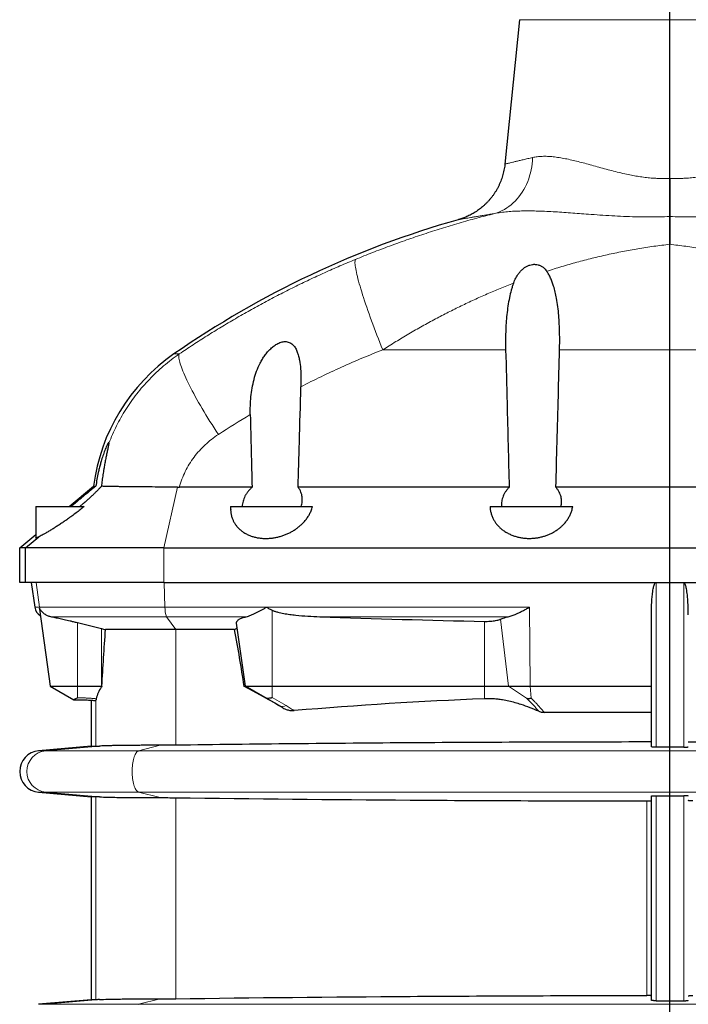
# Model space of a CAD drawing. Header units: millimetres. Extents: x -146 to 1188, y -526 to 1724.
# Tile 13 of 15: x 614 to 904, y 1082 to 1509. Entities that reach past the tile are written whole.
import ezdxf

# ---------------------------------------------------------------- set-up
doc = ezdxf.new("R2010")
doc.units = ezdxf.units.MM
doc.layers.add('FORMAT', color=7, linetype='Continuous')

# ---------------------------------------------------------------- blocks, each defined once
blk = doc.blocks.new('SW_CENTERMARKSYMBOL_0')
at = {"layer": 'FORMAT', "color": 0}
blk.add_line((0, 5), (0, 971.37), dxfattribs=at)

msp = doc.modelspace()

# ---------------------------------------------------------------- linework, layer by layer
at = {"color": 7, "linetype": 'Continuous', "lineweight": 25}
for p, q in [((830.43, 1508.94), (824.06, 1446.27)), ((635.06, 1297.73), (645.59, 1306.57)), ((714.41, 1306.05), (682.85, 1306.05)), ((825.93, 1306.05), (734.39, 1306.05)), ((945.04, 1306.05), (846.18, 1306.05)), ((620.61, 1297.73), (620.61, 1284.08)), ((620.61, 1297.73), (641.61, 1297.73)), ((705.11, 1297.73), (705.11, 1296.54)), ((705.11, 1297.73), (740.66, 1297.73)), ((817.61, 1297.73), (853.46, 1297.73)), ((613.61, 1279.73), (620.61, 1285.61)), ((616.15, 1279.73), (621.84, 1284.56)), ((613.61, 1264.73), (613.61, 1279.73)), ((616.15, 1264.73), (616.15, 1279.73)), ((676.18, 1279.73), (1115.04, 1279.73)), ((618.61, 1264.73), (620.11, 1254.01)), ((676.18, 1264.73), (1115.04, 1264.73)), ((622.16, 1253.11), (626.85, 1219.73)), ((887.61, 1193.43), (887.61, 1250.7)), ((638.61, 1247.33), (649.02, 1244.72)), ((681.26, 1244.3), (650.86, 1244.3)), ((706.68, 1244.3), (681.26, 1244.3)), ((711.55, 1219.73), (707.7, 1247.12)), ((626.85, 1219.73), (637.04, 1213.86)), ((626.85, 1219.73), (638.61, 1219.73)), ((638.61, 1219.73), (649.02, 1219.73)), ((649.26, 1219.73), (649.02, 1219.36)), ((649.02, 1219.73), (649.26, 1219.73)), ((710.84, 1219.73), (711.55, 1219.73)), ((711.55, 1219.73), (723.11, 1219.73)), ((720.11, 1214.79), (711.55, 1219.73)), ((723.11, 1219.73), (815.14, 1219.73)), ((815.14, 1219.73), (825.69, 1219.73)), ((825.69, 1219.73), (835, 1219.73)), ((835, 1219.73), (887.61, 1219.73)), ((644.61, 1213.66), (644.61, 1193.69)), ((726.17, 1211.29), (720.11, 1214.79)), ((887.61, 1208.38), (841.08, 1208.38)), ((644.61, 1193.69), (621.82, 1191.7)), ((644.61, 1193.69), (646.6, 1193.69)), ((621.82, 1173.77), (644.61, 1171.78)), ((644.61, 1171.78), (644.61, 1083.69)), ((646.6, 1171.78), (644.61, 1171.78)), ((887.61, 1083.43), (887.61, 1172.04)), ((644.61, 1083.69), (621.82, 1081.7)), ((646.6, 1083.69), (644.61, 1083.69))]:
    msp.add_line(p, q, dxfattribs=at)
at = {"color": 8, "linetype": 'Continuous', "lineweight": 18}
for p, q in [((960.79, 1508.94), (830.43, 1508.94)), ((682.84, 1363.9), (680.52, 1363.9)), ((824.39, 1365.72), (771.09, 1365.72)), ((943.44, 1365.72), (847.77, 1365.72)), ((676.18, 1279.73), (682.09, 1306.05)), ((676.18, 1264.73), (676.18, 1279.73)), ((622.23, 1254.01), (620.73, 1264.73)), ((676.63, 1254.01), (676.34, 1264.73)), ((889.61, 1264.73), (889.61, 1193.25)), ((901.61, 1264.73), (901.61, 1193.25)), ((622.23, 1254.01), (620.11, 1254.01)), ((622.23, 1254.01), (676.63, 1254.01)), ((676.63, 1254.01), (720.63, 1254.01)), ((720.63, 1254.01), (834.74, 1254.01)), ((723.11, 1219.73), (723.11, 1252.71)), ((835, 1219.73), (834.74, 1254.01)), ((627.36, 1249.88), (677.32, 1249.88)), ((677.32, 1249.88), (711.88, 1249.88)), ((681.26, 1244.3), (677.32, 1249.88)), ((743.75, 1249.88), (825.52, 1249.88)), ((815.14, 1219.73), (815.14, 1247.87)), ((825.69, 1219.73), (822.19, 1248.84)), ((638.61, 1219.73), (638.61, 1247.33)), ((649.02, 1219.73), (649.02, 1244.72)), ((681.26, 1194.13), (681.26, 1244.3)), ((638.61, 1214.68), (638.61, 1219.73)), ((649.02, 1219.36), (649.02, 1219.73)), ((723.11, 1214.79), (723.11, 1219.73)), ((815.14, 1214.29), (815.14, 1219.73)), ((833.47, 1214.48), (825.69, 1219.73)), ((835.47, 1214.52), (835, 1219.73)), ((646.6, 1193.69), (646.6, 1213.61)), ((723.11, 1214.79), (729.17, 1211.29)), ((727.73, 1210.37), (726.17, 1211.29)), ((648.24, 1193.76), (624.89, 1191.7)), ((674.51, 1194.09), (665.2, 1191.7)), ((624.89, 1191.7), (621.82, 1191.7)), ((624.89, 1191.7), (665.2, 1191.7)), ((665.2, 1191.7), (1126.01, 1191.7)), ((624.89, 1173.77), (621.82, 1173.77)), ((624.89, 1173.77), (665.2, 1173.77)), ((624.89, 1173.77), (648.24, 1171.71)), ((646.6, 1083.69), (646.6, 1171.78)), ((665.2, 1173.77), (1126.01, 1173.77)), ((665.2, 1173.77), (674.51, 1171.38)), ((681.26, 1084.13), (681.26, 1171.33)), ((889.61, 1172.22), (889.61, 1083.25)), ((901.61, 1172.22), (901.61, 1083.25)), ((885.63, 1085.53), (885.63, 1169.94)), ((624.89, 1081.7), (621.82, 1081.7)), ((624.89, 1081.7), (648.24, 1083.76)), ((624.89, 1081.7), (665.2, 1081.7)), ((665.2, 1081.7), (674.51, 1084.09)), ((665.2, 1081.7), (1126.01, 1081.7))]:
    msp.add_line(p, q, dxfattribs=at)
at = {"color": 8, "linetype": 'Continuous', "lineweight": 18, "flags": 128}
for points in [[(836.09, 1449.13), (836.01, 1447.76), (835.88, 1446.41), (835.7, 1445.06), (835.45, 1443.74), (835.16, 1442.43), (834.8, 1441.15), (834.4, 1439.89), (833.94, 1438.66), (833.43, 1437.47), (832.87, 1436.31), (832.26, 1435.19), (831.6, 1434.11), (830.89, 1433.07), (830.15, 1432.08), (829.36, 1431.14), (828.53, 1430.25), (827.66, 1429.41), (826.75, 1428.63), (825.81, 1427.9), (824.84, 1427.23), (823.84, 1426.63), (822.81, 1426.08), (821.76, 1425.6), (820.69, 1425.19), (819.6, 1424.83)], [(759.27, 1404.93), (759.17, 1404.73), (759.09, 1404.46), (759.05, 1404.13), (759.03, 1403.73), (759.04, 1403.27), (759.07, 1402.75), (759.14, 1402.17), (759.23, 1401.53), (759.34, 1400.83), (759.49, 1400.07), (759.66, 1399.26), (759.86, 1398.39), (760.08, 1397.46), (760.33, 1396.49), (760.61, 1395.46), (760.9, 1394.38), (761.23, 1393.26), (761.58, 1392.09), (761.95, 1390.88), (762.34, 1389.62), (762.76, 1388.33), (763.19, 1387), (763.65, 1385.63), (764.13, 1384.23), (764.62, 1382.8), (765.14, 1381.34), (765.67, 1379.85), (766.22, 1378.34), (766.78, 1376.81), (767.36, 1375.27), (767.95, 1373.7), (768.56, 1372.12), (769.18, 1370.53), (769.8, 1368.93), (770.44, 1367.33), (771.09, 1365.72)], [(682.84, 1363.9), (682.72, 1363.64), (682.64, 1363.33), (682.61, 1362.97), (682.61, 1362.55), (682.65, 1362.07), (682.73, 1361.54), (682.85, 1360.96), (683.01, 1360.33), (683.21, 1359.64), (683.44, 1358.91), (683.72, 1358.12), (684.03, 1357.29), (684.38, 1356.42), (684.77, 1355.49), (685.19, 1354.53), (685.65, 1353.52), (686.14, 1352.48), (686.67, 1351.39), (687.23, 1350.27), (687.82, 1349.11), (688.44, 1347.92), (689.09, 1346.7), (689.77, 1345.45), (690.48, 1344.18), (691.22, 1342.88), (691.98, 1341.55), (692.77, 1340.21), (693.58, 1338.84), (694.41, 1337.46), (695.27, 1336.07), (696.14, 1334.66), (697.03, 1333.24), (697.93, 1331.82), (698.85, 1330.39), (699.79, 1328.96)], [(665.2, 1191.7), (664.94, 1191.6), (664.68, 1191.43), (664.42, 1191.19), (664.17, 1190.89), (663.94, 1190.53), (663.71, 1190.11), (663.5, 1189.63), (663.3, 1189.1), (663.12, 1188.52), (662.96, 1187.9), (662.82, 1187.23), (662.69, 1186.54), (662.59, 1185.81), (662.51, 1185.06), (662.45, 1184.3), (662.42, 1183.52), (662.41, 1182.73), (662.42, 1181.95), (662.45, 1181.17), (662.51, 1180.41), (662.59, 1179.66), (662.69, 1178.93), (662.82, 1178.23), (662.96, 1177.57), (663.12, 1176.95), (663.3, 1176.37), (663.5, 1175.84), (663.71, 1175.36), (663.94, 1174.94), (664.17, 1174.58), (664.42, 1174.28), (664.68, 1174.04), (664.94, 1173.87), (665.2, 1173.77)], [(664.94, 1081.6), (665.2, 1081.7)]]:
    msp.add_lwpolyline(points, dxfattribs=at)
at = {"color": 7, "linetype": 'Continuous', "lineweight": 25}
for centre, radius, start, end in [((916.19, 1024.73), 413, 105.7876, 124.7937), ((727.88, 1295.73), 83, 124.7937, 172.4972), ((625.07, 1254.71), 5, 188, 239.7028), ((622.61, 1182.73), 9, 95, 265)]:
    msp.add_arc(centre, radius, start, end, dxfattribs=at)
at = {"color": 8, "linetype": 'Continuous', "lineweight": 18}
for centre, radius, start, end in [((627.2, 1254.71), 5.02, 187.9634, 197.469), ((686.64, 1253.56), 10.02, 177.4303, 201.5738), ((727.67, 1214.25), 3.32, 243.0986, 296.9014), ((625.72, 1182.73), 9, 95.3239, 264.6761)]:
    msp.add_arc(centre, radius, start, end, dxfattribs=at)
at = {"color": 7, "linetype": 'Continuous', "lineweight": 25}
for centre, major_axis, start_param, end_param in [((689.39, 1210.82), (43, 0), 2.79038, 3.001362), ((895.61, 561.81), (1133, 0), 1.641876, 1.7151)]:
    msp.add_ellipse(centre, major_axis=major_axis, ratio=0.57735, start_param=start_param, end_param=end_param, dxfattribs=at)
at = {"color": 8, "linetype": 'Continuous', "lineweight": 18}
for points, knots in [([(824.06, 1446.27), (824.07, 1446.27), (824.1, 1446.28), (824.3, 1446.33), (824.62, 1446.41), (825.07, 1446.52), (825.66, 1446.66), (826.44, 1446.85), (827.46, 1447.09), (828.76, 1447.41), (830.27, 1447.77), (831.99, 1448.18), (833.92, 1448.63), (835.37, 1448.96), (836.09, 1449.13)], [0, 0, 0, 0, 0.071762, 0.143558, 0.21532, 0.288377, 0.36147, 0.434527, 0.527364, 0.620276, 0.713115, 0.808716, 0.904397, 1, 1, 1, 1]), ([(836.09, 1449.13), (836.75, 1449.26), (838.08, 1449.52), (840.23, 1449.67), (842.53, 1449.66), (844.99, 1449.47), (847.58, 1449.13), (850.26, 1448.65), (853.01, 1448.06), (855.82, 1447.38), (858.73, 1446.62), (861.74, 1445.79), (864.85, 1444.93), (868, 1444.06), (871.18, 1443.22), (874.39, 1442.42), (877.42, 1441.75), (880.24, 1441.2), (882.85, 1440.77), (885.49, 1440.42), (887.85, 1440.2), (889.92, 1440.08), (891.74, 1440.02), (893.64, 1440.02), (894.95, 1440.08), (895.61, 1440.11)], [0, 0, 0, 0, 0.048801, 0.097663, 0.146474, 0.197251, 0.248084, 0.298873, 0.348351, 0.397865, 0.44735, 0.497946, 0.548572, 0.59917, 0.647934, 0.696725, 0.74548, 0.783093, 0.820752, 0.858399, 0.895994, 0.920609, 0.945262, 0.972602, 1, 1, 1, 1]), ([(955.13, 1449.13), (954.47, 1449.26), (953.14, 1449.52), (950.98, 1449.67), (948.68, 1449.66), (946.23, 1449.47), (943.63, 1449.13), (940.95, 1448.65), (938.18, 1448.05), (935.34, 1447.36), (932.41, 1446.59), (929.4, 1445.77), (926.32, 1444.92), (923.2, 1444.06), (920.03, 1443.22), (916.83, 1442.42), (913.8, 1441.75), (910.98, 1441.2), (908.37, 1440.77), (905.73, 1440.42), (903.37, 1440.2), (901.3, 1440.08), (899.47, 1440.02), (897.57, 1440.02), (896.26, 1440.08), (895.61, 1440.11)], [0, 0, 0, 0, 0.048801, 0.097664, 0.146475, 0.197252, 0.248085, 0.298875, 0.348808, 0.398856, 0.44898, 0.49912, 0.549208, 0.599168, 0.647932, 0.696724, 0.745479, 0.783092, 0.820752, 0.858398, 0.895993, 0.920628, 0.945262, 0.972631, 1, 1, 1, 1]), ([(759.27, 1404.93), (761.7, 1405.92), (766.58, 1407.89), (773.97, 1410.7), (781.41, 1413.39), (788.93, 1415.95), (796.52, 1418.38), (804.16, 1420.68), (811.85, 1422.85), (817.02, 1424.17), (819.6, 1424.83)], [0, 0, 0, 0, 0.124336, 0.248672, 0.373298, 0.497924, 0.623328, 0.748733, 0.874367, 1, 1, 1, 1]), ([(819.6, 1424.83), (818.9, 1424.72), (817.51, 1424.49), (815.59, 1424.17), (813.79, 1423.87), (812.12, 1423.58), (810.58, 1423.32), (809.19, 1423.08), (807.94, 1422.87), (806.86, 1422.68), (805.93, 1422.52), (805.17, 1422.39), (804.57, 1422.29), (804.14, 1422.21), (803.87, 1422.16), (803.84, 1422.16), (803.82, 1422.16)], [0, 0, 0, 0, 0.069394, 0.138788, 0.20864, 0.278492, 0.34979, 0.421088, 0.492888, 0.564688, 0.636634, 0.708612, 0.780558, 0.853695, 0.926865, 1, 1, 1, 1]), ([(895.61, 1423.53), (894.1, 1423.47), (890.85, 1423.34), (885.88, 1423.31), (880.69, 1423.39), (875.52, 1423.57), (870.39, 1423.84), (865.3, 1424.16), (860.63, 1424.5), (856.37, 1424.82), (852.51, 1425.11), (848.7, 1425.38), (844.94, 1425.62), (841.26, 1425.8), (837.74, 1425.93), (834.41, 1425.98), (831.24, 1425.96), (828.15, 1425.85), (825.18, 1425.63), (822.3, 1425.32), (820.5, 1425), (819.6, 1424.83)], [0, 0, 0, 0, 0.054851, 0.117598, 0.180465, 0.243399, 0.306337, 0.369214, 0.431967, 0.481211, 0.530542, 0.579904, 0.629249, 0.67854, 0.727758, 0.773052, 0.818478, 0.863948, 0.909389, 0.95475, 1, 1, 1, 1]), ([(895.61, 1423.53), (897.12, 1423.47), (900.36, 1423.34), (905.34, 1423.31), (910.53, 1423.39), (915.69, 1423.57), (920.83, 1423.84), (925.92, 1424.16), (930.59, 1424.5), (934.85, 1424.82), (938.71, 1425.11), (942.52, 1425.38), (946.27, 1425.62), (949.96, 1425.8), (953.47, 1425.93), (956.81, 1425.98), (959.98, 1425.96), (963.06, 1425.85), (966.04, 1425.63), (968.91, 1425.32), (970.72, 1425), (971.62, 1424.83)], [0, 0, 0, 0, 0.054851, 0.117598, 0.180465, 0.243399, 0.306337, 0.369214, 0.431967, 0.481211, 0.530542, 0.579904, 0.629249, 0.67854, 0.727758, 0.773052, 0.818478, 0.863948, 0.909389, 0.95475, 1, 1, 1, 1]), ([(895.61, 1411.48), (893.3, 1411.2), (888.67, 1410.64), (881.84, 1409.57), (875.1, 1408.36), (868.46, 1406.98), (861.85, 1405.44), (855.27, 1403.72), (848.71, 1401.85), (844.38, 1400.46), (842.22, 1399.77)], [0, 0, 0, 0, 0.1274604, 0.2550126, 0.3788173, 0.5026424, 0.6264479, 0.7509587, 0.8754888, 1, 1, 1, 1]), ([(895.61, 1411.48), (897.92, 1411.2), (902.54, 1410.64), (909.38, 1409.57), (916.11, 1408.36), (922.75, 1406.98), (929.37, 1405.44), (935.95, 1403.72), (942.5, 1401.85), (946.84, 1400.46), (949, 1399.77)], [0, 0, 0, 0, 0.12746, 0.255013, 0.378817, 0.502642, 0.626448, 0.750959, 0.875489, 1, 1, 1, 1]), ([(682.84, 1363.9), (684.82, 1365.23), (688.8, 1367.89), (694.84, 1371.77), (700.96, 1375.54), (707.15, 1379.22), (713.41, 1382.79), (719.75, 1386.27), (726.16, 1389.65), (732.66, 1392.93), (739.22, 1396.1), (745.84, 1399.16), (752.52, 1402.12), (757.02, 1403.99), (759.27, 1404.93)], [0, 0, 0, 0, 0.082763, 0.165532, 0.248294, 0.33128, 0.414272, 0.497259, 0.58093, 0.664608, 0.74828, 0.832185, 0.916096, 1, 1, 1, 1]), ([(827.81, 1394.63), (825.89, 1393.87), (822.05, 1392.36), (816.35, 1389.94), (810.69, 1387.41), (805.07, 1384.75), (799.49, 1381.99), (793.85, 1379.05), (788.15, 1375.94), (782.39, 1372.65), (776.7, 1369.25), (772.96, 1366.9), (771.09, 1365.72)], [0, 0, 0, 0, 0.097083, 0.194178, 0.291261, 0.388785, 0.486323, 0.583847, 0.687746, 0.791644, 0.895822, 1, 1, 1, 1]), ([(652.32, 1325.25), (652.82, 1326.5), (653.83, 1329.01), (655.56, 1332.67), (657.48, 1336.27), (659.59, 1339.8), (661.89, 1343.24), (664.36, 1346.58), (667.02, 1349.8), (669.84, 1352.9), (672.84, 1355.87), (676.01, 1358.71), (679.34, 1361.41), (681.67, 1363.07), (682.84, 1363.9)], [0, 0, 0, 0, 0.08095, 0.161948, 0.242898, 0.325665, 0.408483, 0.49125, 0.575034, 0.658871, 0.742656, 0.828418, 0.914238, 1, 1, 1, 1]), ([(771.09, 1365.72), (768.08, 1364.51), (762.05, 1362.08), (753.13, 1358.17), (744.29, 1354.07), (738.49, 1351.15), (735.59, 1349.69)], [0, 0, 0, 0, 0.24962, 0.499391, 0.749619, 1, 1, 1, 1]), ([(699.79, 1328.96), (697.75, 1327.63), (695.84, 1326.14), (693.2, 1323.67), (692.35, 1322.81), (690.72, 1321), (689.95, 1320.05), (687.76, 1317.13), (686.5, 1315.07), (684.9, 1311.8), (684.41, 1310.68), (683.76, 1308.96), (683.56, 1308.38), (683.18, 1307.22), (683, 1306.64), (682.85, 1306.05)], [0, 0, 0, 0, 0.25, 0.25, 0.375, 0.375, 0.5, 0.5, 0.75, 0.75, 0.875, 0.875, 0.9375, 0.9375, 1, 1, 1, 1]), ([(638.61, 1214.68), (638.82, 1214.68), (639.24, 1214.68), (639.87, 1214.67), (640.5, 1214.66), (641.14, 1214.65), (641.77, 1214.63), (642.4, 1214.6), (643.03, 1214.57), (643.66, 1214.54), (644.29, 1214.5), (644.92, 1214.46), (645.55, 1214.41), (646.19, 1214.35), (646.6, 1214.31), (646.81, 1214.29)], [0, 0, 0, 0, 0.076569, 0.153128, 0.229697, 0.306293, 0.382935, 0.459644, 0.536436, 0.613331, 0.690348, 0.767505, 0.844821, 0.922313, 1, 1, 1, 1]), ([(838.79, 1208.85), (838.61, 1209.07), (838.24, 1209.49), (837.68, 1210.12), (837.13, 1210.73), (836.59, 1211.32), (836.05, 1211.89), (835.52, 1212.44), (835, 1212.98), (834.48, 1213.5), (833.97, 1214), (833.63, 1214.32), (833.47, 1214.48)], [0, 0, 0, 0, 0.1133, 0.22366, 0.331072, 0.435529, 0.537026, 0.63556, 0.731126, 0.823721, 0.913346, 1, 1, 1, 1]), ([(835.47, 1214.52), (835.64, 1214.36), (835.98, 1214.02), (836.48, 1213.51), (836.99, 1212.99), (837.5, 1212.46), (838.01, 1211.91), (838.52, 1211.35), (839.03, 1210.78), (839.54, 1210.2), (840.05, 1209.6), (840.57, 1208.99), (840.91, 1208.58), (841.08, 1208.38)], [0, 0, 0, 0, 0.0822766, 0.1662643, 0.2519688, 0.3393955, 0.4285496, 0.5194358, 0.6120588, 0.7064227, 0.8025317, 0.9003896, 1, 1, 1, 1]), ([(729.17, 1211.29), (729.77, 1210.94), (730.97, 1210.24), (732.11, 1209.51), (732.68, 1209.15)], [0, 0, 0, 0, 0.49981, 1, 1, 1, 1])]:
    msp.add_open_spline(points, degree=3, knots=knots, dxfattribs=at)
at = {"color": 7, "linetype": 'Continuous', "lineweight": 25}
for points, knots in [([(824.06, 1446.27), (824.05, 1446.2), (824.01, 1445.72), (823.88, 1444.82), (823.66, 1443.58), (823.39, 1442.36), (823.06, 1441.15), (822.68, 1439.97), (822.25, 1438.81), (821.78, 1437.68), (821.25, 1436.57), (820.69, 1435.49), (820.08, 1434.45), (819.42, 1433.44), (818.74, 1432.46), (818.01, 1431.52), (817.25, 1430.62), (816.46, 1429.76), (815.64, 1428.94), (814.8, 1428.16), (813.94, 1427.42), (813.05, 1426.73), (812.15, 1426.08), (811.24, 1425.47), (810.33, 1424.91), (809.41, 1424.4), (808.49, 1423.93), (807.58, 1423.51), (806.68, 1423.13), (805.81, 1422.79), (804.97, 1422.5), (804.29, 1422.29), (803.9, 1422.18), (803.77, 1422.14)], [0, 0, 0, 0, 0.005851, 0.04361, 0.081206, 0.118634, 0.155892, 0.192978, 0.229885, 0.266607, 0.303141, 0.339476, 0.375606, 0.411517, 0.447201, 0.482642, 0.517826, 0.552732, 0.587341, 0.621628, 0.655562, 0.68911, 0.722231, 0.754876, 0.786986, 0.81849, 0.849302, 0.879311, 0.908386, 0.936353, 0.962998, 0.98804, 1, 1, 1, 1]), ([(895.61, 1440.11), (895.61, 1439.35), (895.61, 1437.83), (895.61, 1435.58), (895.61, 1433.35), (895.61, 1431.19), (895.61, 1429.13), (895.61, 1427.16), (895.61, 1425.27), (895.61, 1424.11), (895.61, 1423.53)], [0, 0, 0, 0, 0.1231307, 0.2462651, 0.3728414, 0.4994178, 0.6228275, 0.7462327, 0.8731161, 1, 1, 1, 1]), ([(895.61, 1423.53), (895.61, 1422.94), (895.61, 1421.76), (895.61, 1419.87), (895.61, 1417.9), (895.61, 1415.83), (895.61, 1413.7), (895.61, 1412.22), (895.61, 1411.48)], [0, 0, 0, 0, 0.1649878, 0.3299758, 0.4970677, 0.664159, 0.8318068, 1, 1, 1, 1]), ([(827.81, 1394.63), (828.1, 1395.38), (828.43, 1396.11), (829.17, 1397.51), (829.59, 1398.18), (830.31, 1399.14), (830.56, 1399.45), (831.1, 1400.05), (831.38, 1400.33), (832.28, 1401.13), (832.95, 1401.61), (834.04, 1402.17), (834.42, 1402.33), (835.21, 1402.58), (835.61, 1402.68), (836.22, 1402.76), (836.43, 1402.78), (836.84, 1402.79), (837.05, 1402.79), (837.66, 1402.75), (838.06, 1402.68), (838.65, 1402.52), (838.84, 1402.45), (839.22, 1402.31), (839.4, 1402.22), (839.94, 1401.95), (840.28, 1401.73), (841.22, 1401), (841.75, 1400.42), (842.22, 1399.77)], [0, 0, 0, 0, 0.125, 0.125, 0.25, 0.25, 0.3125, 0.3125, 0.375, 0.375, 0.5, 0.5, 0.5625, 0.5625, 0.625, 0.625, 0.65625, 0.65625, 0.6875, 0.6875, 0.75, 0.75, 0.78125, 0.78125, 0.8125, 0.8125, 0.875, 0.875, 1, 1, 1, 1]), ([(847.77, 1365.72), (847.8, 1366.96), (847.85, 1369.45), (847.81, 1373.17), (847.68, 1376.91), (847.44, 1380.65), (847.05, 1384.38), (846.54, 1387.74), (845.93, 1390.73), (845.3, 1393.08), (844.62, 1395.09), (843.93, 1396.79), (843.14, 1398.37), (842.51, 1399.32), (842.22, 1399.77)], [0, 0, 0, 0, 0.104791, 0.209626, 0.31441, 0.421255, 0.528156, 0.634949, 0.713527, 0.792088, 0.845719, 0.899388, 0.952953, 1, 1, 1, 1]), ([(827.81, 1394.63), (827.63, 1394.12), (827.26, 1393.11), (826.63, 1391.02), (825.96, 1388.23), (825.34, 1384.71), (824.88, 1381.01), (824.57, 1377.25), (824.39, 1373.44), (824.32, 1369.58), (824.37, 1367.01), (824.39, 1365.72)], [0, 0, 0, 0, 0.056266, 0.112537, 0.225808, 0.353305, 0.480936, 0.608499, 0.738973, 0.869516, 1, 1, 1, 1]), ([(713.62, 1337.57), (713.59, 1338.87), (713.6, 1340.17), (713.7, 1342.74), (713.79, 1344.02), (714.05, 1346.57), (714.22, 1347.83), (714.66, 1350.35), (714.93, 1351.61), (715.58, 1354.07), (715.95, 1355.28), (716.83, 1357.65), (717.34, 1358.81), (718.22, 1360.52), (718.53, 1361.08), (719.19, 1362.17), (719.54, 1362.71), (720.29, 1363.75), (720.69, 1364.26), (721.54, 1365.24), (721.99, 1365.71), (722.94, 1366.6), (723.43, 1367.02), (724.22, 1367.59), (724.5, 1367.78), (725.05, 1368.12), (725.34, 1368.28), (725.91, 1368.56), (726.21, 1368.69), (726.81, 1368.92), (727.11, 1369.01), (727.72, 1369.16), (728.03, 1369.21), (728.64, 1369.26), (728.95, 1369.26), (729.54, 1369.21), (729.83, 1369.16), (730.38, 1369), (730.65, 1368.89), (731.16, 1368.63), (731.4, 1368.48), (731.85, 1368.14), (732.06, 1367.94), (732.65, 1367.32), (732.98, 1366.85), (733.42, 1366.09), (733.55, 1365.83), (733.8, 1365.29), (733.91, 1365.01), (734.22, 1364.17), (734.4, 1363.6), (734.71, 1362.41), (734.84, 1361.79), (735.17, 1359.95), (735.32, 1358.7), (735.52, 1356.17), (735.58, 1354.88), (735.63, 1352.29), (735.62, 1350.99), (735.59, 1349.69)], [0, 0, 0, 0, 0.0625, 0.0625, 0.125, 0.125, 0.1875, 0.1875, 0.25, 0.25, 0.3125, 0.3125, 0.375, 0.375, 0.40625, 0.40625, 0.4375, 0.4375, 0.46875, 0.46875, 0.5, 0.5, 0.53125, 0.53125, 0.546875, 0.546875, 0.5625, 0.5625, 0.578125, 0.578125, 0.59375, 0.59375, 0.609375, 0.609375, 0.625, 0.625, 0.640625, 0.640625, 0.65625, 0.65625, 0.671875, 0.671875, 0.6875, 0.6875, 0.71875, 0.71875, 0.734375, 0.734375, 0.75, 0.75, 0.78125, 0.78125, 0.8125, 0.8125, 0.875, 0.875, 0.9375, 0.9375, 1, 1, 1, 1]), ([(824.39, 1365.72), (824.59, 1358.01), (824.79, 1350.3), (824.98, 1342.59), (825.3, 1330.41), (825.61, 1318.23), (825.93, 1306.05)], [0.00596967, 0.00596967, 0.00596967, 0.00596967, 0.02911104, 0.02911104, 0.02911104, 0.0656647, 0.0656647, 0.0656647, 0.0656647]), ([(846.18, 1306.05), (846.35, 1312.54), (846.53, 1319.04), (846.7, 1325.53), (847.06, 1338.93), (847.42, 1352.32), (847.77, 1365.72)], [0.00596975, 0.00596975, 0.00596975, 0.00596975, 0.02545653, 0.02545653, 0.02545653, 0.06566478, 0.06566478, 0.06566478, 0.06566478]), ([(734.39, 1306.05), (734.57, 1312.54), (734.75, 1319.04), (734.92, 1325.53), (735.15, 1333.58), (735.37, 1341.64), (735.59, 1349.69)], [0.00596976, 0.00596976, 0.00596976, 0.00596976, 0.02545653, 0.02545653, 0.02545653, 0.04962785, 0.04962785, 0.04962785, 0.04962785]), ([(652.32, 1325.25), (652.32, 1325.26), (652.33, 1325.37), (652.34, 1325.52), (652.29, 1325.6), (652.2, 1325.55), (652.05, 1325.37), (651.85, 1325.03), (651.62, 1324.58), (651.39, 1324.1), (651.1, 1323.45), (650.73, 1322.58), (650.3, 1321.47), (649.89, 1320.32), (649.49, 1319.13), (649.04, 1317.72), (648.58, 1316.1), (648.1, 1314.26), (647.6, 1312.07), (647.09, 1309.51), (646.8, 1307.56), (646.65, 1306.58)], [0, 0, 0, 0, 0.005523, 0.036078, 0.067481, 0.098057, 0.129553, 0.166778, 0.205075, 0.23341, 0.261755, 0.319877, 0.372944, 0.426037, 0.480348, 0.534669, 0.611358, 0.688127, 0.764858, 0.882421, 1, 1, 1, 1]), ([(652.32, 1325.25), (652.3, 1325.11), (652.26, 1324.82), (652.13, 1324.17), (651.97, 1323.43), (651.79, 1322.61), (651.54, 1321.45), (651.21, 1319.91), (650.82, 1317.99), (650.44, 1316), (650.06, 1313.84), (649.7, 1311.51), (649.35, 1309.01), (649.16, 1307.33), (649.07, 1306.49)], [0, 0, 0, 0, 0.0484556, 0.0970782, 0.1462686, 0.1956571, 0.2449903, 0.3435103, 0.442414, 0.5416041, 0.6405156, 0.7603016, 0.8801755, 1, 1, 1, 1]), ([(635.94, 1297.73), (636.33, 1298.07), (637.13, 1298.75), (638.36, 1299.78), (639.59, 1300.82), (640.83, 1301.85), (642.05, 1302.86), (643.27, 1303.85), (644.47, 1304.83), (645.61, 1305.75), (646.32, 1306.32), (646.65, 1306.58)], [0, 0, 0, 0, 0.110703, 0.221411, 0.334484, 0.44756, 0.558802, 0.670038, 0.784187, 0.898321, 1, 1, 1, 1]), ([(649.07, 1306.49), (648.81, 1306.2), (648.28, 1305.63), (647.4, 1304.71), (646.47, 1303.76), (645.45, 1302.77), (644.35, 1301.74), (643.17, 1300.68), (641.95, 1299.61), (640.78, 1298.62), (640.02, 1298), (639.69, 1297.73)], [0, 0, 0, 0, 0.1070138, 0.2140412, 0.3235929, 0.4331522, 0.5508685, 0.6685844, 0.7889909, 0.9093938, 1, 1, 1, 1]), ([(645.59, 1306.57), (645.6, 1306.57), (645.62, 1306.57), (645.75, 1306.57), (645.96, 1306.57), (646.26, 1306.58), (646.52, 1306.58), (646.65, 1306.58)], [0, 0, 0, 0, 0.201265, 0.402571, 0.603836, 0.805143, 1, 1, 1, 1]), ([(682.09, 1306.05), (680.16, 1306.08), (678.27, 1306.1), (674.58, 1306.14), (672.79, 1306.16), (670.17, 1306.19), (669.3, 1306.19), (667.6, 1306.21), (666.77, 1306.21), (664.35, 1306.23), (662.82, 1306.25), (659.94, 1306.28), (658.58, 1306.29), (656.69, 1306.31), (656.08, 1306.32), (654.93, 1306.34), (654.38, 1306.35), (652.83, 1306.38), (651.91, 1306.41), (650.71, 1306.43), (650.34, 1306.44), (649.65, 1306.46), (649.34, 1306.48), (649.07, 1306.49)], [0, 0, 0, 0, 0.125, 0.125, 0.25, 0.25, 0.3125, 0.3125, 0.375, 0.375, 0.5, 0.5, 0.625, 0.625, 0.6875, 0.6875, 0.75, 0.75, 0.875, 0.875, 0.9375, 0.9375, 1, 1, 1, 1]), ([(714.41, 1306.05), (714.08, 1305.75), (713.44, 1305.15), (712.62, 1304.19), (711.9, 1303.19), (711.29, 1302.14), (710.8, 1301.07), (710.44, 1299.97), (710.2, 1298.85), (710.15, 1298.11), (710.12, 1297.73)], [0, 0, 0, 0, 0.119905, 0.239829, 0.363363, 0.486907, 0.613587, 0.740273, 0.870137, 1, 1, 1, 1]), ([(735.68, 1297.73), (735.78, 1298.07), (735.99, 1298.75), (736.15, 1299.78), (736.2, 1300.82), (736.14, 1301.87), (735.94, 1302.93), (735.59, 1304), (735.09, 1305.05), (734.62, 1305.72), (734.39, 1306.05)], [0, 0, 0, 0, 0.1181455, 0.2362954, 0.3569781, 0.4776582, 0.6061794, 0.7346857, 0.8673584, 1, 1, 1, 1]), ([(825.93, 1306.05), (825.64, 1305.75), (825.07, 1305.15), (824.35, 1304.18), (823.75, 1303.18), (823.27, 1302.14), (822.91, 1301.07), (822.67, 1299.97), (822.56, 1298.85), (822.61, 1298.11), (822.63, 1297.73)], [0, 0, 0, 0, 0.11997, 0.23996, 0.363546, 0.487146, 0.613771, 0.740404, 0.870202, 1, 1, 1, 1]), ([(848.44, 1297.73), (848.5, 1298.07), (848.63, 1298.75), (848.67, 1299.78), (848.61, 1300.82), (848.42, 1301.87), (848.1, 1302.93), (847.62, 1304), (847, 1305.05), (846.45, 1305.72), (846.18, 1306.05)], [0, 0, 0, 0, 0.118215, 0.236429, 0.357181, 0.477931, 0.606393, 0.734846, 0.867438, 1, 1, 1, 1]), ([(641.61, 1297.73), (641.02, 1297.26), (639.85, 1296.3), (638.03, 1294.89), (636.2, 1293.52), (634.47, 1292.28), (632.85, 1291.16), (631.37, 1290.15), (629.91, 1289.2), (628.45, 1288.26), (627, 1287.37), (625.6, 1286.54), (624.38, 1285.84), (623.36, 1285.29), (622.51, 1284.86), (622.06, 1284.66), (621.84, 1284.56)], [0, 0, 0, 0, 0.081046, 0.162367, 0.243646, 0.324634, 0.391249, 0.458085, 0.52488, 0.591444, 0.665447, 0.739646, 0.813587, 0.875682, 0.937943, 1, 1, 1, 1]), ([(705.12, 1296.54), (705.12, 1296.45), (705.09, 1295.88), (705.21, 1294.82), (705.49, 1293.4), (705.95, 1292.09), (706.53, 1290.89), (707.22, 1289.79), (708.04, 1288.75), (709.03, 1287.76), (710.19, 1286.83), (711.53, 1285.98), (712.94, 1285.28), (714.41, 1284.73), (715.88, 1284.32), (717.44, 1284.02), (719.07, 1283.86), (720.74, 1283.82), (722.39, 1283.91), (723.99, 1284.12), (725.52, 1284.42), (727.05, 1284.84), (728.54, 1285.35), (729.98, 1285.96), (731.38, 1286.67), (732.72, 1287.46), (734, 1288.35), (735.17, 1289.29), (736.33, 1290.37), (737.44, 1291.59), (738.47, 1292.96), (739.33, 1294.36), (739.94, 1295.63), (740.38, 1296.76), (740.57, 1297.41), (740.66, 1297.73)], [0, 0, 0, 0, 0.00691, 0.045018, 0.083112, 0.121084, 0.153066, 0.185151, 0.217211, 0.249162, 0.282619, 0.316158, 0.34958, 0.37768, 0.405858, 0.433939, 0.462142, 0.490448, 0.518648, 0.54473, 0.570894, 0.596989, 0.624426, 0.651935, 0.67939, 0.709026, 0.738768, 0.768534, 0.798203, 0.835924, 0.873779, 0.911656, 0.949408, 0.974704, 1, 1, 1, 1]), ([(817.61, 1297.73), (817.64, 1297.25), (817.7, 1296.27), (818.01, 1294.82), (818.47, 1293.4), (819.09, 1292.09), (819.83, 1290.89), (820.66, 1289.8), (821.62, 1288.76), (822.74, 1287.77), (824.02, 1286.84), (825.48, 1285.99), (826.99, 1285.3), (828.54, 1284.75), (830.07, 1284.34), (831.68, 1284.05), (833.35, 1283.88), (835.04, 1283.85), (836.7, 1283.94), (838.29, 1284.15), (839.8, 1284.46), (841.29, 1284.87), (842.73, 1285.39), (844.11, 1286), (845.44, 1286.71), (846.7, 1287.51), (847.88, 1288.39), (848.95, 1289.34), (849.99, 1290.42), (850.97, 1291.64), (851.84, 1293.01), (852.54, 1294.41), (853, 1295.68), (853.3, 1296.79), (853.41, 1297.42), (853.46, 1297.73)], [0, 0, 0, 0, 0.0369022, 0.0739169, 0.1109173, 0.1477998, 0.17882, 0.2099385, 0.241034, 0.272023, 0.3044838, 0.3370241, 0.3694505, 0.396726, 0.424077, 0.4513337, 0.4787076, 0.5061821, 0.5335537, 0.5588848, 0.5842946, 0.6096385, 0.6363006, 0.6630336, 0.6897138, 0.7185265, 0.7474426, 0.7763819, 0.8052263, 0.8418921, 0.8786895, 0.9155085, 0.9522046, 0.9761019, 1, 1, 1, 1]), ([(621.84, 1284.56), (621.71, 1284.48), (621.44, 1284.32), (621.12, 1284.15), (620.86, 1284.04), (620.7, 1284), (620.61, 1284.02), (620.62, 1284.07), (620.62, 1284.08)], [0, 0, 0, 0, 0.1768219, 0.3536329, 0.5355192, 0.7174012, 0.8942887, 1, 1, 1, 1]), ([(616.15, 1279.73), (615.85, 1279.73), (615.25, 1279.73), (614.58, 1279.73), (614.04, 1279.73), (613.68, 1279.73), (613.63, 1279.73), (613.61, 1279.73)], [0, 0, 0, 0, 0.186622, 0.373306, 0.560016, 0.780047, 1, 1, 1, 1]), ([(676.18, 1279.73), (674.84, 1279.73), (672.18, 1279.73), (668.26, 1279.73), (664.41, 1279.73), (660.64, 1279.73), (656.95, 1279.73), (653.34, 1279.73), (649.93, 1279.73), (646.74, 1279.73), (643.77, 1279.73), (640.91, 1279.73), (638.17, 1279.73), (635.55, 1279.73), (633.05, 1279.73), (630.7, 1279.73), (628.51, 1279.73), (626.48, 1279.73), (624.6, 1279.73), (622.89, 1279.73), (621.44, 1279.73), (620.24, 1279.73), (619.23, 1279.73), (618.33, 1279.73), (617.52, 1279.73), (616.78, 1279.73), (616.36, 1279.73), (616.15, 1279.73)], [0, 0, 0, 0, 0.044655, 0.089085, 0.133281, 0.177559, 0.221888, 0.266486, 0.311202, 0.351939, 0.392576, 0.433091, 0.473667, 0.514442, 0.555401, 0.596334, 0.63705, 0.677588, 0.718172, 0.758759, 0.799544, 0.831765, 0.863988, 0.896535, 0.929797, 0.96416, 1, 1, 1, 1]), ([(616.15, 1264.73), (615.89, 1264.73), (615.38, 1264.73), (614.76, 1264.73), (614.25, 1264.73), (613.88, 1264.73), (613.65, 1264.73), (613.62, 1264.73), (613.61, 1264.73)], [0, 0, 0, 0, 0.157946, 0.315937, 0.48681, 0.65774, 0.828841, 1, 1, 1, 1]), ([(676.18, 1264.73), (674.81, 1264.73), (672.06, 1264.73), (668, 1264.73), (664, 1264.73), (660.09, 1264.73), (656.27, 1264.73), (652.57, 1264.73), (649, 1264.73), (645.54, 1264.73), (642.23, 1264.73), (639.06, 1264.73), (636.06, 1264.73), (633.23, 1264.73), (630.59, 1264.73), (628.14, 1264.73), (625.88, 1264.73), (623.81, 1264.73), (621.96, 1264.73), (620.36, 1264.73), (619.02, 1264.73), (617.89, 1264.73), (616.93, 1264.73), (616.41, 1264.73), (616.15, 1264.73)], [0, 0, 0, 0, 0.0458971, 0.0919387, 0.1380541, 0.1841695, 0.2302112, 0.2761083, 0.3220054, 0.3680473, 0.4141626, 0.460278, 0.5063197, 0.5522168, 0.5981119, 0.6441514, 0.6902649, 0.7363781, 0.7824179, 0.8283131, 0.8711989, 0.914132, 0.957086, 1, 1, 1, 1]), ([(887.61, 1250.7), (887.62, 1252.02), (887.64, 1254.12), (887.8, 1257.01), (887.98, 1259.02), (888.18, 1260.7), (888.41, 1262.11), (888.67, 1263.33), (888.97, 1264.15), (889.18, 1264.55), (889.29, 1264.67), (889.35, 1264.73)], [0, 0, 0, 0, 0.277794, 0.442388, 0.606963, 0.702789, 0.798594, 0.906285, 0.965141, 0.982641, 1, 1, 1, 1]), ([(903.61, 1250.7), (903.59, 1252.02), (903.57, 1254.12), (903.41, 1257.01), (903.24, 1259.02), (903.04, 1260.7), (902.81, 1262.11), (902.54, 1263.33), (902.25, 1264.15), (902.04, 1264.55), (901.92, 1264.67), (901.87, 1264.73)], [0, 0, 0, 0, 0.2777999, 0.4423038, 0.6069735, 0.7027268, 0.7986061, 0.9062989, 0.965156, 0.9823617, 1, 1, 1, 1]), ([(622.41, 1253.2), (622.37, 1253.27), (622.3, 1253.42), (622.2, 1253.61), (622.15, 1253.65), (622.13, 1253.56), (622.13, 1253.39), (622.15, 1253.23), (622.16, 1253.11)], [0, 0, 0, 0, 0.173838, 0.34888, 0.510635, 0.623189, 0.738508, 1, 1, 1, 1]), ([(622.41, 1253.2), (622.53, 1252.99), (622.77, 1252.58), (623.28, 1251.99), (623.89, 1251.43), (624.56, 1250.96), (625.23, 1250.59), (625.88, 1250.31), (626.58, 1250.06), (627.1, 1249.94), (627.36, 1249.88)], [0, 0, 0, 0, 0.143424, 0.287694, 0.434784, 0.582946, 0.685923, 0.789359, 0.894366, 1, 1, 1, 1]), ([(711.88, 1249.88), (712.52, 1250.03), (713.18, 1250.26), (714.22, 1250.69), (714.57, 1250.85), (715.29, 1251.18), (715.66, 1251.36), (716.77, 1251.91), (717.52, 1252.31), (718.67, 1252.93), (719.05, 1253.14), (719.64, 1253.46), (719.84, 1253.57), (720.23, 1253.79), (720.43, 1253.9), (720.63, 1254.01)], [0, 0, 0, 0, 0.25, 0.25, 0.375, 0.375, 0.5, 0.5, 0.75, 0.75, 0.875, 0.875, 0.9375, 0.9375, 1, 1, 1, 1]), ([(720.63, 1254.01), (720.64, 1254.01), (721.05, 1253.79), (721.87, 1253.34), (722.7, 1252.92), (723.11, 1252.71)], [0, 0, 0, 0, 0.00926, 0.503563, 1, 1, 1, 1]), ([(723.11, 1252.71), (723.5, 1252.52), (723.91, 1252.36), (724.73, 1252.08), (725.15, 1251.96), (726.42, 1251.62), (727.28, 1251.44), (729, 1251.13), (729.86, 1251), (731.59, 1250.77), (732.45, 1250.66), (735.05, 1250.39), (736.78, 1250.25), (740.26, 1250.03), (742, 1249.94), (743.75, 1249.88)], [0, 0, 0, 0, 0.0625, 0.0625, 0.125, 0.125, 0.25, 0.25, 0.375, 0.375, 0.5, 0.5, 0.75, 0.75, 1, 1, 1, 1]), ([(825.52, 1249.88), (825.8, 1249.94), (826.35, 1250.08), (827.21, 1250.37), (828.11, 1250.71), (829.17, 1251.16), (830.4, 1251.74), (831.8, 1252.44), (833.25, 1253.2), (834.24, 1253.74), (834.74, 1254.01), (834.74, 1254.01)], [0, 0, 0, 0, 0.098119, 0.1969618, 0.2977185, 0.39901, 0.5458837, 0.693939, 0.8453017, 0.9976692, 1, 1, 1, 1]), ([(627.36, 1249.88), (627.68, 1249.81), (628.33, 1249.68), (629.39, 1249.46), (630.52, 1249.22), (631.71, 1248.96), (632.92, 1248.69), (634.17, 1248.41), (635.45, 1248.11), (636.94, 1247.75), (637.99, 1247.49), (638.61, 1247.33)], [0, 0, 0, 0, 0.10467, 0.2093402, 0.3170806, 0.4248222, 0.5294989, 0.6341761, 0.741793, 0.8494119, 1, 1, 1, 1]), ([(707.7, 1247.12), (707.69, 1247.24), (707.68, 1247.47), (707.81, 1247.81), (708.04, 1248.15), (708.39, 1248.47), (708.85, 1248.78), (709.41, 1249.08), (710.09, 1249.36), (710.9, 1249.63), (711.54, 1249.79), (711.88, 1249.88)], [0, 0, 0, 0, 0.107572, 0.215877, 0.326513, 0.437963, 0.545542, 0.653891, 0.764707, 0.876395, 1, 1, 1, 1]), ([(815.14, 1247.87), (815.58, 1247.87), (816.45, 1247.86), (817.73, 1247.93), (818.95, 1248.04), (820.05, 1248.21), (821.04, 1248.43), (821.73, 1248.65), (822.07, 1248.79), (822.19, 1248.84)], [0, 0, 0, 0, 0.150579, 0.305556, 0.456135, 0.610974, 0.763667, 0.920529, 1, 1, 1, 1]), ([(822.19, 1248.84), (822.43, 1248.95), (822.92, 1249.16), (823.76, 1249.43), (824.62, 1249.67), (825.22, 1249.81), (825.52, 1249.88)], [0, 0, 0, 0, 0.271015, 0.544367, 0.771474, 1, 1, 1, 1]), ([(649.02, 1244.72), (649.33, 1244.65), (649.94, 1244.5), (650.55, 1244.36), (650.86, 1244.3)], [0, 0, 0, 0, 0.49725, 1, 1, 1, 1]), ([(649.26, 1219.73), (649.49, 1223.83), (649.73, 1227.93), (650.25, 1236.12), (650.54, 1240.21), (650.86, 1244.3)], [0, 0, 0, 0, 0.5, 0.5, 1, 1, 1, 1]), ([(706.68, 1244.3), (706.92, 1244.4), (707.27, 1244.56), (707.59, 1244.79), (707.79, 1245), (707.93, 1245.24), (707.92, 1245.42), (707.92, 1245.51)], [0, 0, 0, 0, 0.290975, 0.440872, 0.590773, 0.794033, 1, 1, 1, 1]), ([(706.68, 1244.3), (707.45, 1240.21), (708.16, 1236.12), (709.53, 1227.93), (710.19, 1223.84), (710.84, 1219.73)], [0, 0, 0, 0, 0.5, 0.5, 1, 1, 1, 1]), ([(727.73, 1210.37), (724.93, 1211.96), (720.73, 1214.36), (715.11, 1217.49), (712.26, 1218.99), (710.84, 1219.73)], [0, 0, 0, 0, 0.499911, 0.749924, 1, 1, 1, 1]), ([(637.01, 1213.86), (637.87, 1213.87), (639.59, 1213.89), (642.16, 1213.82), (644.46, 1213.69), (645.89, 1213.54), (646.48, 1213.48)], [0, 0, 0, 0, 0.272215, 0.542428, 0.810921, 1, 1, 1, 1]), ([(637.04, 1213.86), (637.04, 1213.86), (637.02, 1213.85), (637.12, 1213.9), (637.42, 1214.07), (637.92, 1214.33), (638.37, 1214.56), (638.61, 1214.68)], [0, 0, 0, 0, 0.020933, 0.234357, 0.457059, 0.709383, 1, 1, 1, 1]), ([(646.48, 1213.49), (646.48, 1213.49), (646.51, 1213.46), (646.55, 1213.52), (646.59, 1213.6), (646.6, 1213.61)], [0, 0, 0, 0, 0.038021, 0.8033, 1, 1, 1, 1]), ([(720.11, 1214.79), (720.14, 1214.78), (720.17, 1214.76), (720.23, 1214.73), (720.27, 1214.72), (720.38, 1214.68), (720.46, 1214.66), (720.74, 1214.61), (720.97, 1214.59), (721.5, 1214.59), (721.79, 1214.61), (722.26, 1214.66), (722.43, 1214.68), (722.68, 1214.72), (722.76, 1214.73), (722.93, 1214.76), (723.02, 1214.78), (723.11, 1214.79)], [0, 0, 0, 0, 0.0625, 0.0625, 0.125, 0.125, 0.25, 0.25, 0.5, 0.5, 0.75, 0.75, 0.875, 0.875, 0.9375, 0.9375, 1, 1, 1, 1]), ([(838.79, 1208.85), (837.52, 1209.37), (834.98, 1210.41), (831.53, 1211.64), (828.45, 1212.58), (825.76, 1213.27), (823.3, 1213.76), (821.09, 1214.08), (819.12, 1214.26), (817.13, 1214.34), (815.81, 1214.31), (815.14, 1214.29)], [0, 0, 0, 0, 0.168045, 0.336062, 0.449358, 0.562697, 0.675933, 0.756527, 0.837116, 0.918558, 1, 1, 1, 1]), ([(833.47, 1214.48), (833.51, 1214.48), (833.6, 1214.47), (833.74, 1214.45), (833.89, 1214.44), (834.04, 1214.43), (834.21, 1214.43), (834.43, 1214.43), (834.72, 1214.45), (835.09, 1214.48), (835.34, 1214.51), (835.47, 1214.52)], [0, 0, 0, 0, 0.083583, 0.166561, 0.249265, 0.332036, 0.415223, 0.499182, 0.66571, 0.831823, 1, 1, 1, 1]), ([(727.73, 1210.37), (728.04, 1210.2), (728.67, 1209.87), (729.56, 1209.53), (730.39, 1209.31), (731.14, 1209.18), (731.9, 1209.11), (732.42, 1209.13), (732.68, 1209.15)], [0, 0, 0, 0, 0.203942, 0.410155, 0.555017, 0.699853, 0.849953, 1, 1, 1, 1]), ([(838.79, 1208.85), (839.01, 1208.77), (839.43, 1208.61), (840.2, 1208.42), (840.75, 1208.39), (841.08, 1208.38)], [0, 0, 0, 0, 0.291319, 0.582684, 1, 1, 1, 1]), ([(646.6, 1193.69), (646.68, 1193.69), (646.84, 1193.7), (647.2, 1193.71), (647.66, 1193.73), (648.05, 1193.75), (648.24, 1193.76)], [0, 0, 0, 0, 0.248491, 0.497577, 0.748482, 1, 1, 1, 1]), ([(674.51, 1194.09), (673.7, 1194.09), (672.09, 1194.09), (669.75, 1194.09), (667.39, 1194.08), (665.03, 1194.07), (662.69, 1194.05), (660.48, 1194.03), (658.39, 1194.01), (656.45, 1193.98), (654.66, 1193.95), (653.03, 1193.92), (651.56, 1193.88), (650.27, 1193.84), (649.14, 1193.8), (648.54, 1193.77), (648.24, 1193.76)], [0, 0, 0, 0, 0.065378, 0.130815, 0.196193, 0.269115, 0.342286, 0.415541, 0.488712, 0.561634, 0.634562, 0.707739, 0.781, 0.854177, 0.927105, 1, 1, 1, 1]), ([(681.26, 1194.13), (680.69, 1194.13), (679.55, 1194.11), (677.85, 1194.1), (676.17, 1194.09), (675.06, 1194.09), (674.51, 1194.09)], [0, 0, 0, 0, 0.248953, 0.498322, 0.748948, 1, 1, 1, 1]), ([(887.61, 1195.53), (852.9, 1195.51), (818.35, 1195.39), (749.57, 1194.92), (715.34, 1194.58), (681.26, 1194.13)], [0, 0, 0, 0, 0.5, 0.5, 1, 1, 1, 1]), ([(889.61, 1193.25), (889.48, 1193.25), (889.35, 1193.26), (889.09, 1193.26), (888.96, 1193.26), (888.72, 1193.27), (888.61, 1193.28), (888.39, 1193.29), (888.28, 1193.3), (888.01, 1193.32), (887.86, 1193.34), (887.66, 1193.38), (887.61, 1193.4), (887.61, 1193.43)], [0, 0, 0, 0, 0.125, 0.125, 0.25, 0.25, 0.375, 0.375, 0.5, 0.5, 0.75, 0.75, 1, 1, 1, 1]), ([(901.61, 1193.25), (901.74, 1193.25), (901.87, 1193.26), (902.13, 1193.26), (902.25, 1193.26), (902.5, 1193.27), (902.61, 1193.28), (902.83, 1193.29), (902.93, 1193.3), (903.21, 1193.32), (903.36, 1193.34), (903.56, 1193.38), (903.61, 1193.4), (903.61, 1193.43)], [0, 0, 0, 0, 0.125, 0.125, 0.25, 0.25, 0.375, 0.375, 0.5, 0.5, 0.75, 0.75, 1, 1, 1, 1]), ([(903.61, 1195.53), (938.31, 1195.51), (972.86, 1195.39), (1041.64, 1194.92), (1075.88, 1194.58), (1109.96, 1194.13)], [0, 0, 0, 0, 0.5, 0.5, 1, 1, 1, 1]), ([(648.24, 1171.71), (648.05, 1171.72), (647.66, 1171.74), (647.21, 1171.76), (646.84, 1171.77), (646.68, 1171.77), (646.6, 1171.78)], [0, 0, 0, 0, 0.248491, 0.497578, 0.748482, 1, 1, 1, 1]), ([(648.24, 1171.71), (649.2, 1171.66), (650.51, 1171.61), (652.59, 1171.56), (653.03, 1171.55), (653.95, 1171.53), (654.43, 1171.52), (655.91, 1171.5), (656.97, 1171.48), (659.23, 1171.45), (660.43, 1171.44), (662.33, 1171.42), (662.99, 1171.41), (664.32, 1171.4), (665, 1171.4), (668.45, 1171.38), (671.39, 1171.38), (674.51, 1171.38)], [0, 0, 0, 0, 0.25, 0.25, 0.3125, 0.3125, 0.375, 0.375, 0.5, 0.5, 0.625, 0.625, 0.6875, 0.6875, 0.75, 0.75, 1, 1, 1, 1]), ([(674.51, 1171.38), (675.6, 1171.38), (676.71, 1171.38), (678.96, 1171.36), (680.11, 1171.35), (681.26, 1171.33)], [0, 0, 0, 0, 0.5, 0.5, 1, 1, 1, 1]), ([(681.26, 1171.33), (715.01, 1170.9), (748.92, 1170.56), (817.04, 1170.09), (851.26, 1169.96), (885.63, 1169.94)], [0, 0, 0, 0, 0.5, 0.5, 1, 1, 1, 1]), ([(887.61, 1172.04), (887.61, 1172.05), (887.62, 1172.07), (887.67, 1172.09), (887.71, 1172.1), (887.81, 1172.12), (887.87, 1172.13), (888.02, 1172.15), (888.1, 1172.16), (888.38, 1172.18), (888.6, 1172.19), (889.08, 1172.21), (889.34, 1172.22), (889.61, 1172.22)], [0, 0, 0, 0, 0.125, 0.125, 0.25, 0.25, 0.375, 0.375, 0.5, 0.5, 0.75, 0.75, 1, 1, 1, 1]), ([(903.61, 1172.04), (903.61, 1172.05), (903.6, 1172.07), (903.54, 1172.09), (903.51, 1172.1), (903.41, 1172.12), (903.34, 1172.13), (903.2, 1172.15), (903.12, 1172.16), (902.84, 1172.18), (902.62, 1172.19), (902.14, 1172.21), (901.87, 1172.22), (901.61, 1172.22)], [0, 0, 0, 0, 0.125, 0.125, 0.25, 0.25, 0.375, 0.375, 0.5, 0.5, 0.75, 0.75, 1, 1, 1, 1]), ([(885.63, 1169.94), (885.76, 1169.94), (885.89, 1169.94), (886.14, 1169.95), (886.27, 1169.95), (886.51, 1169.96), (886.62, 1169.96), (886.84, 1169.98), (886.94, 1169.98), (887.21, 1170.01), (887.36, 1170.03), (887.56, 1170.07), (887.61, 1170.09), (887.61, 1170.11)], [0, 0, 0, 0, 0.125, 0.125, 0.25, 0.25, 0.375, 0.375, 0.5, 0.5, 0.75, 0.75, 1, 1, 1, 1]), ([(905.59, 1169.94), (905.46, 1169.94), (905.33, 1169.94), (905.08, 1169.95), (904.95, 1169.95), (904.71, 1169.96), (904.6, 1169.96), (904.38, 1169.98), (904.28, 1169.98), (904, 1170.01), (903.86, 1170.03), (903.66, 1170.07), (903.61, 1170.09), (903.61, 1170.11)], [0, 0, 0, 0, 0.125, 0.125, 0.25, 0.25, 0.375, 0.375, 0.5, 0.5, 0.75, 0.75, 1, 1, 1, 1]), ([(681.26, 1084.13), (715.01, 1084.57), (748.92, 1084.91), (817.04, 1085.38), (851.26, 1085.51), (885.63, 1085.53)], [0, 0, 0, 0, 0.5, 0.5, 1, 1, 1, 1]), ([(887.61, 1085.36), (887.61, 1085.37), (887.6, 1085.38), (887.55, 1085.4), (887.51, 1085.41), (887.41, 1085.43), (887.35, 1085.44), (887.2, 1085.46), (887.12, 1085.47), (886.94, 1085.49), (886.84, 1085.49), (886.62, 1085.51), (886.51, 1085.51), (886.15, 1085.52), (885.89, 1085.53), (885.63, 1085.53)], [0, 0, 0, 0, 0.125, 0.125, 0.25, 0.25, 0.375, 0.375, 0.5, 0.5, 0.625, 0.625, 0.75, 0.75, 1, 1, 1, 1]), ([(903.61, 1085.36), (903.61, 1085.37), (903.62, 1085.38), (903.67, 1085.4), (903.71, 1085.41), (903.81, 1085.43), (903.87, 1085.44), (904.01, 1085.46), (904.09, 1085.47), (904.28, 1085.49), (904.38, 1085.49), (904.59, 1085.51), (904.71, 1085.51), (905.07, 1085.52), (905.33, 1085.53), (905.59, 1085.53)], [0, 0, 0, 0, 0.125, 0.125, 0.25, 0.25, 0.375, 0.375, 0.5, 0.5, 0.625, 0.625, 0.75, 0.75, 1, 1, 1, 1]), ([(648.24, 1083.76), (648.05, 1083.75), (647.66, 1083.73), (647.21, 1083.71), (646.84, 1083.7), (646.68, 1083.69), (646.6, 1083.69)], [0, 0, 0, 0, 0.248491, 0.497578, 0.748482, 1, 1, 1, 1]), ([(648.24, 1083.76), (649.2, 1083.81), (650.51, 1083.86), (652.6, 1083.91), (653.04, 1083.92), (653.95, 1083.94), (654.43, 1083.95), (655.91, 1083.97), (656.96, 1083.99), (659.22, 1084.02), (660.42, 1084.03), (662.34, 1084.05), (662.99, 1084.06), (664.32, 1084.06), (665, 1084.07), (668.44, 1084.09), (671.38, 1084.09), (674.51, 1084.09)], [0, 0, 0, 0, 0.25, 0.25, 0.3125, 0.3125, 0.375, 0.375, 0.5, 0.5, 0.625, 0.625, 0.6875, 0.6875, 0.75, 0.75, 1, 1, 1, 1]), ([(674.51, 1084.09), (675.6, 1084.09), (676.71, 1084.09), (678.96, 1084.11), (680.11, 1084.12), (681.26, 1084.13)], [0, 0, 0, 0, 0.5, 0.5, 1, 1, 1, 1]), ([(889.61, 1083.25), (889.48, 1083.25), (889.35, 1083.26), (889.09, 1083.26), (888.96, 1083.26), (888.72, 1083.27), (888.61, 1083.28), (888.39, 1083.29), (888.28, 1083.3), (888.01, 1083.32), (887.86, 1083.34), (887.66, 1083.38), (887.61, 1083.4), (887.61, 1083.43)], [0, 0, 0, 0, 0.125, 0.125, 0.25, 0.25, 0.375, 0.375, 0.5, 0.5, 0.75, 0.75, 1, 1, 1, 1]), ([(901.61, 1083.25), (901.74, 1083.25), (901.87, 1083.26), (902.13, 1083.26), (902.25, 1083.26), (902.5, 1083.27), (902.61, 1083.28), (902.83, 1083.29), (902.93, 1083.3), (903.21, 1083.32), (903.36, 1083.34), (903.56, 1083.38), (903.61, 1083.4), (903.61, 1083.43)], [0, 0, 0, 0, 0.125, 0.125, 0.25, 0.25, 0.375, 0.375, 0.5, 0.5, 0.75, 0.75, 1, 1, 1, 1])]:
    msp.add_open_spline(points, degree=3, knots=knots, dxfattribs=at)
at = {"color": 8, "linetype": 'Continuous', "lineweight": 18}
msp.add_open_spline([(713.62, 1337.57), (708.96, 1334.8), (704.35, 1331.93), (699.79, 1328.96)], degree=3, dxfattribs=at)
at = {"color": 7, "linetype": 'Continuous', "lineweight": 25}
for points in [[(713.62, 1337.57), (713.88, 1327.06), (714.14, 1316.56), (714.41, 1306.05)], [(682.09, 1306.05), (682.34, 1306.05), (682.59, 1306.05), (682.85, 1306.05)], [(743.75, 1249.88), (767.54, 1249.01), (791.34, 1248.34), (815.14, 1247.87)], [(646.82, 1214.29), (646.74, 1213.97), (646.66, 1213.74), (646.6, 1213.61)], [(901.61, 1193.25), (897.61, 1193.26), (893.61, 1193.26), (889.61, 1193.25)], [(889.61, 1172.22), (893.61, 1172.21), (897.61, 1172.21), (901.61, 1172.22)], [(889.61, 1083.25), (893.61, 1083.26), (897.61, 1083.26), (901.61, 1083.25)]]:
    msp.add_open_spline(points, degree=3, dxfattribs=at)

# ---------------------------------------------------------------- block references
at = {"layer": 'FORMAT'}
msp.add_blockref('SW_CENTERMARKSYMBOL_0', (895.61, 752.73), dxfattribs=at)

doc.saveas('drawing.dxf')
